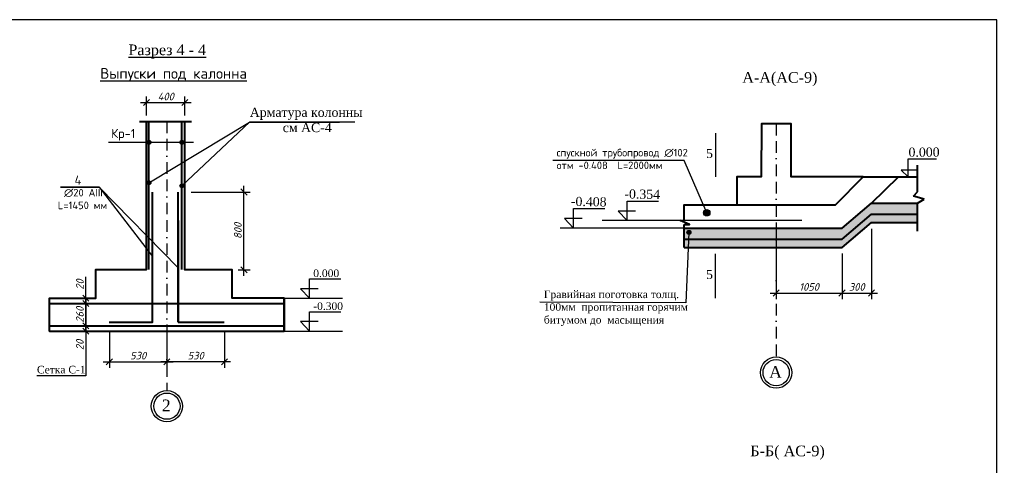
# Model space of a CAD drawing. Header units: millimetres. Extents: x -3143211 to -2549809, y 1060331 to 1341741.
# Tile 99 of 131: x -3089837 to -3057547, y 1271680 to 1286305. Entities that reach past the tile are written whole.
import ezdxf

# ---------------------------------------------------------------- set-up
doc = ezdxf.new("R2010")
doc.units = ezdxf.units.MM
doc.linetypes.add('BORDERX2', pattern=[88.9, 25.4, -12.7, 25.4, -12.7, 0, -12.7])
doc.layers.add('.', color=7, linetype='Continuous', lineweight=15)
doc.layers.add('Сплошная толстая', color=7, linetype='Continuous', lineweight=40)
for name, color, linetype in [('Дераза', 5, 'Continuous'), ('размер', 34, 'Continuous'), ('шрифт', 1, 'Continuous')]:
    doc.layers.add(name, color=color, linetype=linetype)
doc.styles.get("Standard").update_dxf_attribs({"font": 'isocpeui.ttf'})
doc.dimstyles.new('STANDARD-100', dxfattribs={"dimtxt": 250, "dimasz": 200, "dimexe": 200, "dimexo": 200, "dimgap": 75, "dimtad": 1, "dimdec": 0, "dimzin": 0, "dimdsep": 46, "dimtxsty": 'Standard', "dimblk": 'OBLIQUE', "dimcen": 0.09, "dimdle": 200, "dimadec": 0, "dimazin": 0, "dimtfac": 1, "dimtdec": 0, "dimtofl": 0, "dimtmove": 0, "dimatfit": 3, "dimldrblk": 'OBLIQUE', "dimfxl": 1, "dimtolj": 1, "dimtzin": 0, "dimarcsym": 0})

# ---------------------------------------------------------------- blocks, each defined once
blk = doc.blocks.new('_Oblique')
at = {"color": 0, "linetype": 'ByBlock', "lineweight": -2}
blk.add_line((-0.5, -0.5), (0.5, 0.5), dxfattribs=at)
blk = doc.blocks.new('*D73')
at = {"layer": 'Defpoints', "color": 0, "transparency": 16777216}
for p in [(-3084418, 1283583), (-3085677, 1282965), (-3084418, 1282965)]:
    blk.add_point(p, dxfattribs=at)
at = {"layer": 'размер', "color": 0, "lineweight": -2, "transparency": 16777216}
for p, q in [((-3085877, 1283583), (-3084218, 1283583)), ((-3085677, 1283165), (-3085677, 1283783)), ((-3084418, 1283165), (-3084418, 1283783))]:
    blk.add_line(p, q, dxfattribs=at)
at = {"layer": 'размер', "color": 0, "lineweight": -2, "transparency": 16777216, "xscale": 200, "yscale": 200, "zscale": 200, "rotation": 180}
blk.add_blockref('_Oblique', (-3085677, 1283583), dxfattribs=at)
at = {"layer": 'размер', "color": 0, "lineweight": -2, "transparency": 16777216, "xscale": 200, "yscale": 200, "zscale": 200}
blk.add_blockref('_Oblique', (-3084418, 1283583), dxfattribs=at)
at = {"layer": 'размер', "color": 0, "transparency": 16777216, "insert": (-3085047, 1283783), "char_height": 250, "attachment_point": 5}
blk.add_mtext('\\A1;400', dxfattribs=at)
blk = doc.blocks.new('*D75')
at = {"layer": 'Defpoints', "color": 0, "transparency": 16777216}
for p in [(-3086897, 1276254), (-3085009, 1276083), (-3085009, 1275079)]:
    blk.add_point(p, dxfattribs=at)
at = {"layer": 'Дераза', "color": 0, "lineweight": -2, "transparency": 16777216}
for p, q in [((-3086897, 1276054), (-3086897, 1274879)), ((-3085009, 1275883), (-3085009, 1274879)), ((-3087097, 1275079), (-3084809, 1275079))]:
    blk.add_line(p, q, dxfattribs=at)
at = {"layer": 'Дераза', "color": 0, "lineweight": -2, "transparency": 16777216, "xscale": 200, "yscale": 200, "zscale": 200, "rotation": 180}
blk.add_blockref('_Oblique', (-3086897, 1275079), dxfattribs=at)
at = {"layer": 'Дераза', "color": 0, "lineweight": -2, "transparency": 16777216, "xscale": 200, "yscale": 200, "zscale": 200}
blk.add_blockref('_Oblique', (-3085009, 1275079), dxfattribs=at)
at = {"layer": 'Дераза', "color": 0, "transparency": 16777216, "insert": (-3085953, 1275279), "char_height": 250, "width": 563.3, "attachment_point": 5}
blk.add_mtext('\\A1;530', dxfattribs=at)
blk = doc.blocks.new('*D76')
at = {"layer": 'Defpoints', "color": 0, "transparency": 16777216}
for p in [(-3087664, 1276254), (-3087664, 1276254), (-3087664, 1276083)]:
    blk.add_point(p, dxfattribs=at)
at = {"layer": 'Дераза', "color": 0, "lineweight": -2, "transparency": 16777216}
for p, q in [((-3087664, 1276254), (-3087664, 1275883)), ((-3087664, 1276083), (-3087664, 1275380))]:
    blk.add_line(p, q, dxfattribs=at)
at = {"layer": 'Дераза', "color": 0, "lineweight": -2, "transparency": 16777216, "xscale": 200, "yscale": 200, "zscale": 200}
for p, rotation in [((-3087664, 1276254), 90), ((-3087664, 1276083), 270)]:
    blk.add_blockref('_Oblique', p, dxfattribs=dict(at, rotation=rotation))
at = {"layer": 'Дераза', "color": 0, "transparency": 16777216, "insert": (-3087864, 1275630), "char_height": 250, "width": 382.05, "attachment_point": 5, "rotation": 90}
blk.add_mtext('\\A1;20', dxfattribs=at)
blk = doc.blocks.new('*D77')
at = {"layer": 'Defpoints', "color": 0, "transparency": 16777216}
for p in [(-3087664, 1277162), (-3087664, 1277162), (-3087664, 1276992)]:
    blk.add_point(p, dxfattribs=at)
at = {"layer": 'Дераза', "color": 0, "lineweight": -2, "transparency": 16777216}
for p, q in [((-3087664, 1277162), (-3087664, 1277862)), ((-3087864, 1277162), (-3087864, 1277162)), ((-3087664, 1276792), (-3087664, 1277162))]:
    blk.add_line(p, q, dxfattribs=at)
at = {"layer": 'Дераза', "color": 0, "lineweight": -2, "transparency": 16777216, "xscale": 200, "yscale": 200, "zscale": 200}
for p, rotation in [((-3087664, 1277162), 90), ((-3087664, 1276992), 270)]:
    blk.add_blockref('_Oblique', p, dxfattribs=dict(at, rotation=rotation))
at = {"layer": 'Дераза', "color": 0, "transparency": 16777216, "insert": (-3087864, 1277612), "char_height": 250, "width": 382.05, "attachment_point": 5, "rotation": 90}
blk.add_mtext('\\A1;20', dxfattribs=at)
blk = doc.blocks.new('*D78')
at = {"layer": 'Defpoints', "color": 0, "transparency": 16777216}
for p in [(-3084418, 1280648), (-3082481, 1280648), (-3082867, 1278097)]:
    blk.add_point(p, dxfattribs=at)
at = {"layer": 'Дераза', "color": 0, "lineweight": -2, "transparency": 16777216}
for p, q in [((-3084218, 1280648), (-3082281, 1280648)), ((-3082481, 1277897), (-3082481, 1280848)), ((-3082667, 1278097), (-3082281, 1278097))]:
    blk.add_line(p, q, dxfattribs=at)
at = {"layer": 'Дераза', "color": 0, "lineweight": -2, "transparency": 16777216, "xscale": 200, "yscale": 200, "zscale": 200}
for p, rotation in [((-3082481, 1280648), 90), ((-3082481, 1278097), 270)]:
    blk.add_blockref('_Oblique', p, dxfattribs=dict(at, rotation=rotation))
at = {"layer": 'Дераза', "color": 0, "transparency": 16777216, "insert": (-3082681, 1279373), "char_height": 250, "width": 563.3, "attachment_point": 5, "rotation": 90}
blk.add_mtext('\\A1;800', dxfattribs=at)
blk = doc.blocks.new('*D79')
at = {"layer": 'Defpoints', "color": 0, "transparency": 16777216}
for p in [(-3065028, 1279464), (-3062869, 1278828), (-3062869, 1277334)]:
    blk.add_point(p, dxfattribs=at)
at = {"layer": 'Дераза', "color": 0, "lineweight": -2, "transparency": 16777216}
for p, q in [((-3065028, 1279264), (-3065028, 1277134)), ((-3062869, 1278628), (-3062869, 1277134)), ((-3065228, 1277334), (-3062669, 1277334))]:
    blk.add_line(p, q, dxfattribs=at)
at = {"layer": 'Дераза', "color": 0, "lineweight": -2, "transparency": 16777216, "xscale": 200, "yscale": 200, "zscale": 200, "rotation": 180}
blk.add_blockref('_Oblique', (-3065028, 1277334), dxfattribs=at)
at = {"layer": 'Дераза', "color": 0, "lineweight": -2, "transparency": 16777216, "xscale": 200, "yscale": 200, "zscale": 200}
blk.add_blockref('_Oblique', (-3062869, 1277334), dxfattribs=at)
at = {"layer": 'Дераза', "color": 0, "transparency": 16777216, "insert": (-3063949, 1277534), "char_height": 250, "attachment_point": 5}
blk.add_mtext('\\A1;1050', dxfattribs=at)
blk = doc.blocks.new('*D49')
at = {"layer": 'Defpoints', "color": 0, "transparency": 16777216}
for p in [(-3061903, 1279644), (-3062869, 1278828), (-3061903, 1277334)]:
    blk.add_point(p, dxfattribs=at)
at = {"layer": 'Дераза', "color": 0, "lineweight": -2, "transparency": 16777216}
for p, q in [((-3061903, 1279444), (-3061903, 1277134)), ((-3062869, 1278628), (-3062869, 1277134)), ((-3063069, 1277334), (-3061703, 1277334))]:
    blk.add_line(p, q, dxfattribs=at)
at = {"layer": 'Дераза', "color": 0, "lineweight": -2, "transparency": 16777216, "xscale": 200, "yscale": 200, "zscale": 200, "rotation": 180}
blk.add_blockref('_Oblique', (-3062869, 1277334), dxfattribs=at)
at = {"layer": 'Дераза', "color": 0, "lineweight": -2, "transparency": 16777216, "xscale": 200, "yscale": 200, "zscale": 200}
blk.add_blockref('_Oblique', (-3061903, 1277334), dxfattribs=at)
at = {"layer": 'Дераза', "color": 0, "transparency": 16777216, "insert": (-3062386, 1277534), "char_height": 250, "attachment_point": 5}
blk.add_mtext('\\A1;300', dxfattribs=at)
blk = doc.blocks.new('*D142')
at = {"layer": 'Defpoints', "color": 0, "transparency": 16777216}
for p in [(-3085009, 1276254), (-3083121, 1276254), (-3085009, 1275079)]:
    blk.add_point(p, dxfattribs=at)
at = {"layer": 'Дераза', "color": 0, "lineweight": -2, "transparency": 16777216}
for p, q in [((-3085009, 1276054), (-3085009, 1274879)), ((-3083121, 1276054), (-3083121, 1274879)), ((-3082921, 1275079), (-3085209, 1275079))]:
    blk.add_line(p, q, dxfattribs=at)
at = {"layer": 'Дераза', "color": 0, "lineweight": -2, "transparency": 16777216, "xscale": 200, "yscale": 200, "zscale": 200, "rotation": 180}
blk.add_blockref('_Oblique', (-3085009, 1275079), dxfattribs=at)
at = {"layer": 'Дераза', "color": 0, "lineweight": -2, "transparency": 16777216, "xscale": 200, "yscale": 200, "zscale": 200}
blk.add_blockref('_Oblique', (-3083121, 1275079), dxfattribs=at)
at = {"layer": 'Дераза', "color": 0, "transparency": 16777216, "insert": (-3084065, 1275279), "char_height": 250, "width": 563.3, "attachment_point": 5}
blk.add_mtext('\\A1;530', dxfattribs=at)
blk = doc.blocks.new('*D146')
at = {"layer": 'Defpoints', "color": 0, "transparency": 16777216}
for p in [(-3087664, 1276991), (-3087664, 1276991), (-3087664, 1276254)]:
    blk.add_point(p, dxfattribs=at)
at = {"layer": 'Дераза', "color": 0, "lineweight": -2, "transparency": 16777216}
blk.add_line((-3087664, 1276054), (-3087664, 1277191), dxfattribs=at)
at = {"layer": 'Дераза', "color": 0, "lineweight": -2, "transparency": 16777216, "xscale": 200, "yscale": 200, "zscale": 200}
for p, rotation in [((-3087664, 1276991), 90), ((-3087664, 1276254), 270)]:
    blk.add_blockref('_Oblique', p, dxfattribs=dict(at, rotation=rotation))
at = {"layer": 'Дераза', "color": 0, "transparency": 16777216, "insert": (-3087864, 1276623), "char_height": 250, "width": 563.3, "attachment_point": 5, "rotation": 90}
blk.add_mtext('\\A1;260', dxfattribs=at)

msp = doc.modelspace()

# ---------------------------------------------------------------- hatches: boundary and pattern name
at = {"layer": '.'}
h = msp.add_hatch(color=0, dxfattribs=at)
h.dxf.hatch_style = 1
h.paths.add_polyline_path([(-3085534.91196, 1282279.158, 1), (-3085659.73714, 1282279.158, 1)])
h = msp.add_hatch(color=0, dxfattribs=at)
h.dxf.hatch_style = 1
h.paths.add_polyline_path([(-3084458.00088, 1282279.158, 1), (-3084582.82605, 1282279.158, 1)])
h = msp.add_hatch(color=0, dxfattribs=at)
h.dxf.hatch_style = 1
h.paths.add_polyline_path([(-3085534.91196, 1280953.9326, 1), (-3085659.73714, 1280953.9326, 1)])
h = msp.add_hatch(color=0, dxfattribs=at)
h.dxf.hatch_style = 1
h.paths.add_polyline_path([(-3084458.00088, 1280853.40111, 1), (-3084582.82605, 1280853.40111, 1)])
h = msp.add_hatch(color=0, dxfattribs=at)
h.dxf.hatch_style = 1
h.paths.add_polyline_path([(-3067199.07537, 1279969.16906, 1), (-3067413.46971, 1279969.16906, 1)])
h = msp.add_hatch(color=0, dxfattribs=at)
h.dxf.hatch_style = 1
h.paths.add_polyline_path([(-3067823.27294, 1279323.58217, 1), (-3067956.84196, 1279323.58217, 1)])
at = {"layer": 'Дераза'}
h = msp.add_hatch(dxfattribs=at)
h.set_pattern_fill('AR-CONC', color=0)
h.set_pattern_definition([(50, (99692.28, -995696.74), (182.184669, -15.9390855), [19.05, -209.55]), (355, (99692.28, -995696.74), (-35.243421, 191.056845), [15.24, -167.640584]), (100.4514447, (99707.46, -995698.07), (146.941247, 175.117752), [16.190009, -178.090245]), (46.1842, (99692.28, -995645.94), (271.079041, -42.042328), [28.575, -314.325]), (96.6355576, (99714.87, -995649.44), (237.404134, 247.426125), [24.285023, -267.135608]), (351.184151, (99692.28, -995645.94), (237.404134, 247.426125), [22.859967, -251.459732]), (21, (99717.68, -995658.64), (151.614391, -102.265198), [19.05, -209.55]), (326, (99717.68, -995658.64), (61.802028, 184.187966), [15.24, -167.64]), (71.451445, (99730.31, -995667.16), (213.416419, 81.922769), [16.190009, -178.089938]), (37.5, (99692.28, -995696.74), (3.0886033, 84.5550389), [0, -165.608, 0, -170.18, 0, -168.275]), (7.5, (99692.28, -995696.74), (66.8196625, 100.1805748), [0, -97.028, 0, -161.798, 0, -64.135]), (327.5, (99635.636, -995696.74), (135.5905952, -5.728744), [0, -63.5, 0, -198.12, 0, -262.89]), (317.5, (99610.24, -995696.74), (148.1291814, 25.426491), [0, -82.55, 0, -131.572, 0, -186.69])])
h.paths.add_polyline_path([(-3065028.34455, 1279464.43831), (-3068050.20777, 1279464.43831), (-3068050.20777, 1279101.1217), (-3065028.34455, 1279101.1217)])
h.paths.add_polyline_path([(-3061902.86694, 1279916.68893), (-3060391.72929, 1279916.68893), (-3060391.72929, 1280280.00554), (-3061902.86694, 1280280.00554), (-3062869.10301, 1279464.43831), (-3065028.34455, 1279464.43831), (-3065028.34455, 1279101.1217), (-3062869.10301, 1279101.1217)])
h = msp.add_hatch(color=0, dxfattribs=at)
h.dxf.hatch_style = 1
h.set_gradient(color1=(0, 0, 255), color2=(255, 255, 0), tint=1, name='INVCURVED')
h.paths.add_polyline_path([(-3061902.86694, 1279643.60919), (-3060391.72929, 1279643.60919), (-3060391.72929, 1279916.68893), (-3061902.86694, 1279916.68893), (-3062869.10301, 1279101.1217), (-3065028.34455, 1279101.1217), (-3065028.34455, 1278828.04197), (-3062869.10301, 1278828.04197)])
h.paths.add_polyline_path([(-3065028.34455, 1279101.1217), (-3068050.20777, 1279101.1217), (-3068050.20777, 1278828.04197), (-3065028.34455, 1278828.04197)])

# ---------------------------------------------------------------- linework, layer by layer
at = {"color": 0}
for p, q in [((-3085597.32455, 1280953.9326), (-3082299.05485, 1282945.30561)), ((-3082299.05485, 1282945.30561), (-3084520.41346, 1280853.40111)), ((-3082299.05485, 1282945.30561), (-3079344.79917, 1282945.30561)), ((-3078846.67139, 1282945.30561), (-3082299.05485, 1282945.30561)), ((-3087235.89647, 1280806.87265), (-3088494.22177, 1280806.87265)), ((-3088494.22177, 1280806.87265), (-3087235.89647, 1280806.87265)), ((-3084641.57775, 1278163.05418), (-3087235.89647, 1280806.87265)), ((-3087235.89647, 1280806.87265), (-3085476.16026, 1278531.20495))]:
    msp.add_line(p, q, dxfattribs=at)
msp.add_line((-3084138.98595, 1282279.158), (-3086923.08126, 1282279.158))
msp.add_lwpolyline([(-3114696.73173, 1245304.62022), (-3057796.73173, 1245304.62022), (-3057796.73173, 1286304.62022), (-3114696.73173, 1286304.62022)], close=True)
at = {"color": 1, "linetype": 'BORDERX2', "ltscale": 15}
for points in [[(-3085009.22002, 1282965.0683), (-3085009.22002, 1274133.76631)], [(-3065028.34455, 1282887.32371), (-3065028.34455, 1275234.81567)]]:
    msp.add_lwpolyline(points, dxfattribs=at)
at = {"color": 0}
for points in [[(-3067016.3798, 1282580.40454), (-3067016.3798, 1281150.75357)], [(-3067306.27254, 1279969.16906), (-3068050.8829, 1281681.99837), (-3072354.38309, 1281681.99837)], [(-3069636.50503, 1280021.47367), (-3070211.14478, 1280021.47367), (-3069914.84603, 1279709.92327), (-3069914.84603, 1280348.81483), (-3068891.26913, 1280348.81483)], [(-3071391.23019, 1279775.98871), (-3071965.86994, 1279775.98871), (-3071669.5712, 1279464.43831), (-3071669.5712, 1280103.32987), (-3070645.9943, 1280103.32987)], [(-3064185.06143, 1279709.92327), (-3070735.60092, 1279709.92327)], [(-3068050.20777, 1279464.43831), (-3072115.127, 1279464.43831)], [(-3067890.05745, 1279323.58217), (-3067996.32849, 1277016.17924), (-3072780.99786, 1277030.19869)], [(-3067016.3798, 1277167.80981), (-3067016.3798, 1278622.089)], [(-3080048.96098, 1277473.98467), (-3080623.60072, 1277473.98467), (-3080327.30198, 1277162.43428), (-3080327.30198, 1277801.32583), (-3079303.72508, 1277801.32583)], [(-3087663.9954, 1277162.43428), (-3087663.9954, 1276253.69306), (-3087663.9954, 1274620.56249), (-3089273.35057, 1274620.56249)], [(-3088858.55046, 1277162.43428), (-3088858.55046, 1276083.10071)], [(-3081160.66186, 1277162.43428), (-3081159.88958, 1276083.10071)], [(-3081160.66186, 1277162.43428), (-3079254.73128, 1277162.43428)], [(-3080048.96098, 1276394.6511), (-3080623.60072, 1276394.6511), (-3080327.30198, 1276083.10071), (-3080327.30198, 1276721.99226), (-3079303.72508, 1276721.99226)], [(-3081160.66186, 1276083.10071), (-3079254.73128, 1276083.10071)]]:
    msp.add_lwpolyline(points, dxfattribs=at)
for centre, radius in [((-3085597.32455, 1282279.158), 62.41259), ((-3084520.41346, 1282279.158), 62.41259), ((-3085597.32455, 1280953.9326), 62.41259), ((-3084520.41346, 1280853.40111), 62.41259), ((-3067306.27254, 1279969.16906), 107.19717), ((-3067890.05745, 1279323.58217), 66.78451)]:
    msp.add_circle(centre, radius)
at = {"layer": 'Сплошная толстая', "color": 0, "lineweight": 30}
for p, q in [((-3060705.08094, 1281144.68817), (-3060705.08094, 1281741.88932)), ((-3060705.08094, 1281741.88932), (-3059769.83527, 1281741.88932)), ((-3060391.36751, 1281367.67413), (-3060931.93898, 1281367.67413)), ((-3060931.93898, 1281367.67413), (-3060705.08094, 1281144.68817))]:
    msp.add_line(p, q, dxfattribs=at)
at = {"layer": 'Сплошная толстая', "color": 0}
for p, q in [((-3060391.36751, 1280658.04734), (-3060391.36751, 1281526.79695)), ((-3060529.86979, 1280511.71803), (-3060391.36751, 1280658.04734)), ((-3060174.9859, 1280419.26192), (-3060529.86979, 1280511.71803)), ((-3060391.72929, 1280280.00554), (-3060174.9859, 1280419.26192)), ((-3060391.72929, 1279363.29259), (-3060391.72929, 1280280.00554))]:
    msp.add_line(p, q, dxfattribs=at)
at = {"layer": 'Сплошная толстая', "color": 5}
for p, q in [((-3084641.98829, 1279713.11306), (-3084641.98829, 1276382.85227)), ((-3084641.98829, 1276382.85227), (-3083127.3054, 1276382.85227))]:
    msp.add_line(p, q, dxfattribs=at)
at = {"layer": 'Сплошная толстая', "color": 0}
for points in [[(-3088858.55046, 1276083.10071), (-3088858.55046, 1277162.43428), (-3087339.53145, 1277162.43428), (-3087339.53145, 1278100.70872), (-3085676.82913, 1278100.70872), (-3085676.82913, 1282965.0683)], [(-3085911.38963, 1282965.0683), (-3084205.3347, 1282965.0683)], [(-3081160.66186, 1277162.43428), (-3081159.88958, 1276083.10071), (-3081160.66186, 1277162.43428), (-3082867.46499, 1277162.43428), (-3082867.46499, 1278097.38871), (-3084418.06588, 1278097.38871), (-3084418.06588, 1282965.0683)], [(-3062173.3104, 1281144.68817), (-3064538.62993, 1281144.68817), (-3064538.62993, 1282887.32371), (-3065510.92272, 1282887.32371), (-3065516.93952, 1281147.49038), (-3066317.07087, 1281147.49038), (-3066317.07087, 1280231.86883)], [(-3068050.20777, 1279709.92327), (-3068050.20777, 1280231.86883), (-3063087.19861, 1280231.86883), (-3062173.3104, 1281144.68817), (-3060391.36751, 1281144.68817)], [(-3061902.86694, 1280280.00554), (-3061011.36721, 1281144.68817)], [(-3068050.20777, 1279464.43831), (-3062869.10301, 1279464.43831), (-3061902.86694, 1280280.00554), (-3060391.72929, 1280280.00554)], [(-3068050.20777, 1279585.36523), (-3067874.34393, 1279585.36523), (-3068179.17592, 1279709.92327), (-3068050.20777, 1279709.92327)], [(-3068050.20777, 1279101.1217), (-3062869.10301, 1279101.1217), (-3061902.86694, 1279916.68893), (-3060391.72929, 1279916.68893)], [(-3068050.20777, 1278828.04197), (-3062869.10301, 1278828.04197), (-3061902.86694, 1279643.60919), (-3060391.72929, 1279643.60919)], [(-3068050.20777, 1278828.04197), (-3068050.20777, 1279585.36523)], [(-3088858.55046, 1276086.12357), (-3088858.55046, 1276083.10071), (-3081159.88958, 1276083.10071), (-3081159.91168, 1276094.24509)]]:
    msp.add_lwpolyline(points, dxfattribs=at)
at = {"layer": 'Сплошная толстая', "color": 74}
for points in [[(-3085597.32455, 1278100.70872), (-3085597.32455, 1282965.0683)], [(-3084520.41346, 1278100.70872), (-3084520.41346, 1282965.0683)]]:
    msp.add_lwpolyline(points, dxfattribs=at)
at = {"layer": 'Сплошная толстая', "color": 5}
for points in [[(-3086903.40748, 1276382.85227), (-3085476.16026, 1276382.85227), (-3085476.16026, 1280648.06749)], [(-3084641.57775, 1276382.85227), (-3084641.57775, 1280648.06749)]]:
    msp.add_lwpolyline(points, dxfattribs=at)
at = {"layer": 'Сплошная толстая', "color": 1}
for points in [[(-3088858.55046, 1276991.84193), (-3081160.51688, 1276991.84264)], [(-3088858.55046, 1276256.71592), (-3088858.55046, 1276253.69306), (-3081159.88958, 1276253.69306), (-3081159.91168, 1276264.83744)]]:
    msp.add_lwpolyline(points, dxfattribs=at)
at = {"layer": 'шрифт', "color": 0}
for centre in [(-3065028.34455, 1274722.12417), (-3085009.22002, 1273621.0748)]:
    msp.add_circle(centre, 512.69151, dxfattribs=at)
at = {"layer": 'шрифт', "color": 0, "lineweight": 30}
for centre in [(-3065028.34455, 1274722.12417), (-3085009.22002, 1273621.0748)]:
    msp.add_circle(centre, 430.19151, dxfattribs=at)

# ---------------------------------------------------------------- texts
at = {"attachment_point": 1}
for s, insert, char_height, width in [('\\pi16.5;{\\fISOCPEUR|b0|i0|c204|p34;\\LПлан днища резервуар с выпусками из \\P\\pi594;арматуры. План стен резервуар. }', (-3103667.16493, 1285582.26204), 300, 7383), ('{\\fISOCPEUR|b0|i0|c204|p34;\\LВыпуски под калонна}', (-3087193.74884, 1284716.72755), 350, 5825.5262248), ('{\\fISOCPEUR|b0|i0|c204|p34;Кр-1}', (-3086837.59516, 1282720.07202), 300, 738.6742424), ('{\\fISOCPEUR|b0|i0|c204|p34;спускной трубопровод ∅102\\Pотм -0.408  L=2000мм}', (-3072228.08281, 1282065.65622), 250, 4302.5), ('{\\fISOCPEUR|b0|i0|c204|p34;4}', (-3088038.7132, 1281190.34586), 300, 213), ('\\pi481.11852;{\\fISOCPEUR|b0|i0|c204|p34;∅20 АIII    \\P\\pi281.11852;L=1450 мм}', (-3088865.39041, 1280752.72087), 250, 2087.237033)]:
    msp.add_mtext(s, dxfattribs=dict(at, insert=insert, char_height=char_height, width=width))
at = {"color": 0, "ltscale": 0.3, "char_height": 300, "attachment_point": 1, "rotation": 0.211107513}
for s, insert, width in [('{\\fTimes New Roman|b0|i0|c204|p18;5}', (-3067328.6427, 1282063.91713), 209.1283345), ('{\\fTimes New Roman|b0|i0|c204|p18;0.000}', (-3060688.59845, 1282107.13313), 983.8940159), ('{\\fTimes New Roman|b0|i0|c204|p18;5}', (-3067328.6427, 1278093.28749), 209.1283345)]:
    msp.add_mtext(s, dxfattribs=dict(at, insert=insert, width=width))
at = {"color": 0, "char_height": 300, "width": 8058.7252763, "attachment_point": 1, "rotation": 358.94986219}
for s, insert in [('{\\fTimes New Roman|b0|i0|c204|p18;-0.354}', (-3070002.2565, 1280740.26572)), ('{\\fTimes New Roman|b0|i0|c204|p18;-0.408}', (-3071756.98166, 1280494.78076))]:
    msp.add_mtext(s, dxfattribs=dict(at, insert=insert))
at = {"layer": 'шрифт', "color": 0}
for s, insert, char_height, width, attachment_point in [('{\\fTimes New Roman|b0|i0|c204|p18;\\LРазрез 4 - 4}', (-3084998.84334, 1285490.19717), 350, 2857.6529095, 2), ('{\\fTimes New Roman|b0|i0|c204|p18;А-А(АС-9)}', (-3066140.31116, 1284584.07207), 350, 8058.7252763, 1), ('\\pi66.5166;{\\fTimes New Roman|b0|i0|c204|p18;Арматура колонны\\P\\pi1032.70261; см АС-4}', (-3082356.74509, 1283414.95051), 300, 3732.8168968, 1), ('{\\fTimes New Roman|b0|i0|c204|p18;0.000}', (-3080208.81245, 1278108.17144), 250, 819.9116799, 1), ('{\\fTimes New Roman|b0|i0|c204|p18;Гравийная поготовка толщ.\\P100мм  пропитанная горячим\\Pбитумом до  масыщения}', (-3072647.33879, 1277416.86945), 250, 6284.933153, 1), ('{\\fTimes New Roman|b0|i0|c204|p18;-0.300}', (-3080208.81245, 1277028.83787), 250, 942.8388609, 1), ('{\\fTimes New Roman|b0|i0|c204|p18;Сетка С-1}', (-3089269.89242, 1274945.33548), 250, 1518.0010815, 1), ('{\\fTimes New Roman|b0|i0|c204|p18;А}', (-3065049.2029, 1274939.01583), 385, 240.9011896, 2), ('{\\fTimes New Roman|b0|i0|c204|p18;2}', (-3085030.07837, 1273837.96646), 385, 240.9011896, 2), ('{\\fTimes New Roman|b0|i0|c204|p18;Б-Б( АС-9)}', (-3065875.80725, 1272326.64185), 350, 3082.9833321, 1)]:
    msp.add_mtext(s, dxfattribs=dict(at, insert=insert, char_height=char_height, width=width, attachment_point=attachment_point))

# ---------------------------------------------------------------- dimensions: what is measured, and where the dimension line sits
at = {"layer": 'Дераза', "color": 0}
for base, p1, p2, angle, text, picture, middle in [((-3082481.20222, 1280648.06749), (-3082867.46499, 1278097.38871), (-3084418.06588, 1280648.06749), 90, '800', '*D78', (-3082681.20222, 1279372.7281)), ((-3087664.3754, 1277162.43428), (-3087664.3754, 1276991.84204), (-3087663.9954, 1277162.43428), 90, '20', '*D77', (-3087864.3754, 1277612.33958)), ((-3085009.22002, 1275079.35893), (-3083121.16898, 1276253.69306), (-3085009.22002, 1276253.69306), 180, '530', '*D142', (-3084065.1945, 1275279.35893))]:
    dim = msp.add_linear_dim(base=base, p1=p1, p2=p2, angle=angle, text=text, dimstyle='STANDARD-100', dxfattribs=at)
    dim.commit()
    dim.dimension.update_dxf_attribs({"geometry": picture, "text_midpoint": middle})
for base, p1, p2, text, picture, middle in [((-3062869.10301, 1277334.2623), (-3065028.34455, 1279464.43831), (-3062869.10301, 1278828.04197), '1050', '*D79', (-3063948.72378, 1277534.2623)), ((-3085009.22002, 1275079.35893), (-3086897.27107, 1276253.69306), (-3085009.22002, 1276083.10071), '530', '*D75', (-3085953.24554, 1275279.35893))]:
    dim = msp.add_linear_dim(base=base, p1=p1, p2=p2, text=text, dimstyle='STANDARD-100', dxfattribs=at)
    dim.commit()
    dim.dimension.update_dxf_attribs({"geometry": picture, "text_midpoint": middle})
dim = msp.add_linear_dim(base=(-3061902.86694, 1277334.2623), p1=(-3062869.10301, 1278828.04197), p2=(-3061902.86694, 1279643.60919), text='300', dimstyle='STANDARD-100', override={"dimtmove": 1}, dxfattribs=at)
dim.commit()
dim.dimension.update_dxf_attribs({"geometry": '*D49', "text_midpoint": (-3062385.98497, 1277534.2623)})
for base, p1, p2, text, picture, middle in [((-3087663.9954, 1276991.46204), (-3087663.9954, 1276253.69306), (-3087663.9954, 1276991.46204), '260', '*D146', (-3087663.9954, 1276622.57755)), ((-3087663.9954, 1276253.69306), (-3087663.9954, 1276083.10071), (-3087663.9954, 1276253.69306), '20', '*D76', (-3087663.9954, 1275629.59692))]:
    dim = msp.add_linear_dim(base=base, p1=p1, p2=p2, angle=90, text=text, dimstyle='STANDARD-100', dxfattribs=at)
    dim.commit()
    dim.dimension.update_dxf_attribs({"geometry": picture, "text_midpoint": middle, "dimtype": 160})
at = {"layer": 'размер', "color": 0}
dim = msp.add_linear_dim(base=(-3084418.06588, 1283583.40169), p1=(-3085676.82913, 1282965.0683), p2=(-3084418.06588, 1282965.0683), text='400', dimstyle='STANDARD-100', dxfattribs=at)
dim.commit()
dim.dimension.update_dxf_attribs({"geometry": '*D73', "text_midpoint": (-3085047.4475, 1283783.40169)})

doc.saveas('drawing.dxf')
